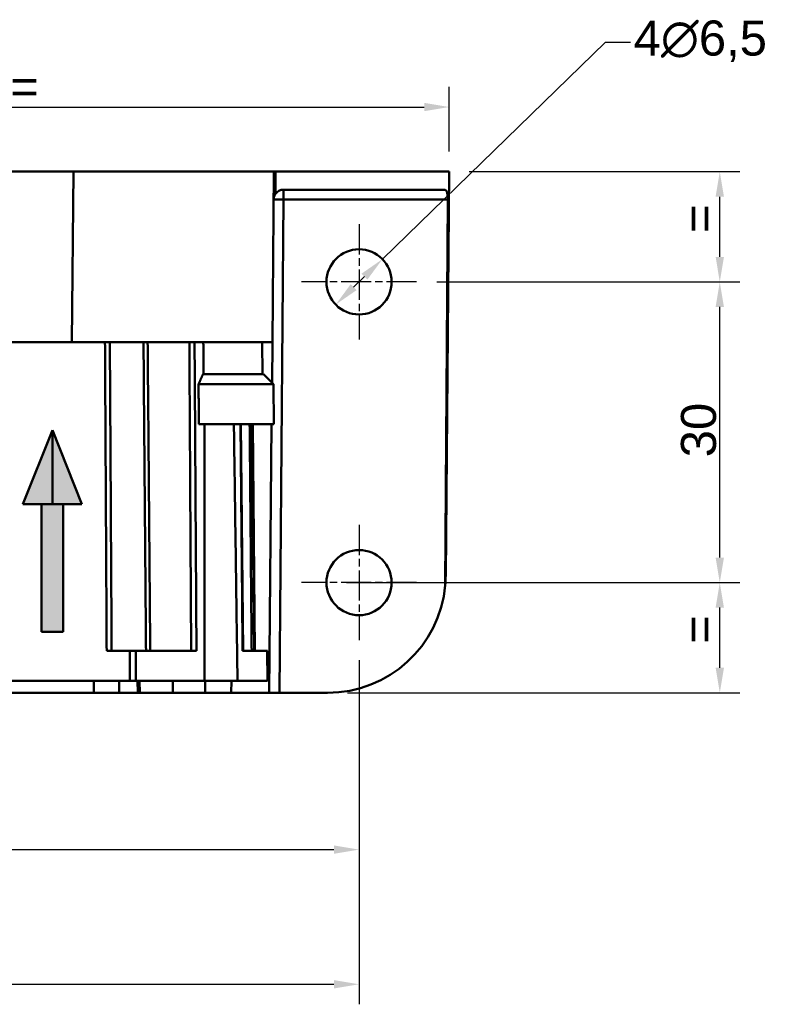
# Model space of a CAD drawing. Header units: millimetres. Extents: x 50 to 454, y 72 to 392.
# Tile 7 of 26: x 199 to 275, y 72 to 171. Entities that reach past the tile are written whole.
import ezdxf

# ---------------------------------------------------------------- set-up
doc = ezdxf.new("R2010")
doc.units = ezdxf.units.MM
doc.linetypes.add('CHAIN', pattern=[0.3543, 0.2362, -0.0295, 0.0591, -0.0295])
doc.linetypes.add('LONG_DASH_DOTTED', pattern=[0.3001, 0.2362, -0.0295, 0.0049, -0.0295])
for name, color, linetype, lineweight in [('Arêtes tangentes visibles(GABARIT)', 7, 'Continuous', 50), ('Arêtes visibles(GABARIT)', 7, 'Continuous', 50), ('Cotes(GABARIT)', 7, 'Continuous', 25), ("Géométrie d'esquisse(GABARIT)", 7, 'Continuous', 50), ('Hachures', 179, 'Continuous', 9), ('Marque de centre(GABARIT)', 7, 'LONG_DASH_DOTTED', 25)]:
    doc.layers.add(name, color=color, linetype=linetype, lineweight=lineweight)
doc.styles.add('Courant-BSI', font='arial.ttf')
doc.dimstyles.new('MS-Relais', dxfattribs={"dimtxt": 3.5, "dimasz": 2.5, "dimexe": 2, "dimexo": 2, "dimgap": 0.3, "dimtad": 1, "dimtoh": 1, "dimrnd": 1e-08, "dimtxsty": 'Courant-BSI', "dimcen": 0.09, "dimdle": 6, "dimclrd": 7, "dimclre": 7, "dimclrt": 7, "dimazin": 2, "dimtfac": 0.571429, "dimtmove": 0, "dimatfit": 3, "dimfxl": 1, "dimtolj": 1, "dimlwd": 25, "dimlwe": 25, "dimarcsym": 0})

# ---------------------------------------------------------------- blocks, each defined once
blk = doc.blocks.new('*D17')
at = {"layer": 'Cotes(GABARIT)', "color": 7, "linetype": 'Continuous', "lineweight": 25}
for p, q in [((80.657, 112.534), (80.657, 72.462)), ((232.657, 106.784), (232.657, 72.462)), ((83.157, 74.462), (230.157, 74.462))]:
    blk.add_line(p, q, dxfattribs=at)
at = {"layer": 'Cotes(GABARIT)', "color": 7, "linetype": 'Continuous'}
for points in [[(83.157, 74.879), (83.157, 74.045), (80.657, 74.462)], [(230.157, 74.879), (230.157, 74.045), (232.657, 74.462)]]:
    blk.add_solid(points, dxfattribs=at)
at = {"layer": 'Defpoints', "color": 0, "linetype": 'Continuous'}
for p in [(80.657, 114.534), (232.657, 108.784), (232.657, 74.462)]:
    blk.add_point(p, dxfattribs=at)
at = {"layer": 'Cotes(GABARIT)', "color": 7, "linetype": 'Continuous', "lineweight": 25, "insert": (152.974, 78.336), "char_height": 3.5, "attachment_point": 1, "style": 'Courant-BSI'}
blk.add_mtext('\\A1;152', dxfattribs=at)
blk = doc.blocks.new('*D18')
at = {"layer": 'Cotes(GABARIT)', "color": 7, "linetype": 'Continuous', "lineweight": 25}
for p, q in [((240.407, 144.534), (270.657, 144.534)), ((268.657, 117.034), (268.657, 142.034)), ((231.407, 114.534), (270.657, 114.534))]:
    blk.add_line(p, q, dxfattribs=at)
at = {"layer": 'Cotes(GABARIT)', "color": 7, "linetype": 'Continuous'}
for points in [[(268.241, 142.034), (269.074, 142.034), (268.657, 144.534)], [(268.241, 117.034), (269.074, 117.034), (268.657, 114.534)]]:
    blk.add_solid(points, dxfattribs=at)
at = {"layer": 'Defpoints', "color": 0, "linetype": 'Continuous'}
for p in [(238.407, 144.534), (268.657, 144.534), (229.407, 114.534)]:
    blk.add_point(p, dxfattribs=at)
at = {"layer": 'Cotes(GABARIT)', "color": 7, "linetype": 'Continuous', "lineweight": 25, "insert": (264.781, 127.035), "char_height": 3.5, "attachment_point": 1, "rotation": 90, "style": 'Courant-BSI'}
blk.add_mtext('\\A1;30', dxfattribs=at)
blk = doc.blocks.new('*D22')
at = {"layer": 'Cotes(GABARIT)', "color": 7, "linetype": 'Continuous', "lineweight": 25}
for p, q in [((243.657, 155.534), (270.657, 155.534)), ((268.657, 147.034), (268.657, 153.034)), ((240.407, 144.534), (270.657, 144.534))]:
    blk.add_line(p, q, dxfattribs=at)
at = {"layer": 'Cotes(GABARIT)', "color": 7, "linetype": 'Continuous'}
for points in [[(268.241, 153.034), (269.074, 153.034), (268.657, 155.534)], [(268.241, 147.034), (269.074, 147.034), (268.657, 144.534)]]:
    blk.add_solid(points, dxfattribs=at)
at = {"layer": 'Defpoints', "color": 0, "linetype": 'Continuous'}
for p in [(241.657, 155.534), (268.657, 155.534), (238.407, 144.534)]:
    blk.add_point(p, dxfattribs=at)
at = {"layer": 'Cotes(GABARIT)', "color": 7, "linetype": 'Continuous', "lineweight": 25, "insert": (264.857, 148.063), "char_height": 3.5, "attachment_point": 1, "rotation": 90, "style": 'Courant-BSI'}
blk.add_mtext('\\A1; \\fArial|b0|i0;\\H3.5000;=', dxfattribs=at)
blk = doc.blocks.new('*D23')
at = {"layer": 'Cotes(GABARIT)', "color": 7, "linetype": 'Continuous', "lineweight": 25}
for p, q in [((240.407, 114.534), (270.657, 114.534)), ((268.657, 106.034), (268.657, 112.034)), ((231.506, 103.534), (270.657, 103.534))]:
    blk.add_line(p, q, dxfattribs=at)
at = {"layer": 'Cotes(GABARIT)', "color": 7, "linetype": 'Continuous'}
for points in [[(268.241, 112.034), (269.074, 112.034), (268.657, 114.534)], [(268.241, 106.034), (269.074, 106.034), (268.657, 103.534)]]:
    blk.add_solid(points, dxfattribs=at)
at = {"layer": 'Defpoints', "color": 0, "linetype": 'Continuous'}
for p in [(238.407, 114.534), (268.657, 114.534), (229.506, 103.534)]:
    blk.add_point(p, dxfattribs=at)
at = {"layer": 'Cotes(GABARIT)', "color": 7, "linetype": 'Continuous', "lineweight": 25, "insert": (264.857, 107.063), "char_height": 3.5, "attachment_point": 1, "rotation": 90, "style": 'Courant-BSI'}
blk.add_mtext('\\A1; \\fArial|b0|i0;\\H3.5000;=', dxfattribs=at)
blk = doc.blocks.new('*D26')
at = {"layer": 'Cotes(GABARIT)', "color": 7, "linetype": 'Continuous', "lineweight": 25}
for p, q in [((241.657, 157.534), (241.657, 163.979)), ((159.157, 161.979), (239.157, 161.979))]:
    blk.add_line(p, q, dxfattribs=at)
at = {"layer": 'Cotes(GABARIT)', "color": 7, "linetype": 'Continuous'}
for points in [[(159.157, 162.395), (159.157, 161.562), (156.657, 161.979)], [(239.157, 162.395), (239.157, 161.562), (241.657, 161.979)]]:
    blk.add_solid(points, dxfattribs=at)
at = {"layer": 'Defpoints', "color": 0, "linetype": 'Continuous'}
for p in [(156.657, 167.979), (241.657, 161.979), (241.657, 155.534)]:
    blk.add_point(p, dxfattribs=at)
at = {"layer": 'Cotes(GABARIT)', "color": 7, "linetype": 'Continuous', "lineweight": 25, "insert": (196.498, 165.779), "char_height": 3.5, "attachment_point": 1, "style": 'Courant-BSI'}
blk.add_mtext('\\A1; \\fArial|b0|i0;\\H3.5000;=', dxfattribs=at)
blk = doc.blocks.new('*D28')
at = {"layer": 'Cotes(GABARIT)', "color": 7, "linetype": 'Continuous', "lineweight": 25}
for p, q in [((232.657, 106.784), (232.657, 85.897)), ((156.657, 99.815), (156.657, 85.897)), ((159.157, 87.897), (230.157, 87.897))]:
    blk.add_line(p, q, dxfattribs=at)
at = {"layer": 'Cotes(GABARIT)', "color": 7, "linetype": 'Continuous'}
for points in [[(159.157, 88.314), (159.157, 87.481), (156.657, 87.897)], [(230.157, 88.314), (230.157, 87.481), (232.657, 87.897)]]:
    blk.add_solid(points, dxfattribs=at)
at = {"layer": 'Defpoints', "color": 0, "linetype": 'Continuous'}
for p in [(232.657, 108.784), (156.657, 101.815), (232.657, 87.897)]:
    blk.add_point(p, dxfattribs=at)
at = {"layer": 'Cotes(GABARIT)', "color": 7, "linetype": 'Continuous', "lineweight": 25, "insert": (192.687, 91.697), "char_height": 3.5, "attachment_point": 1, "style": 'Courant-BSI'}
blk.add_mtext('\\A1; \\fArial|b0|i0;\\H3.5000;=', dxfattribs=at)
blk = doc.blocks.new('*D29')
at = {"layer": 'Cotes(GABARIT)', "color": 7, "linetype": 'Continuous', "lineweight": 25}
for p, q in [((234.988, 146.8), (257.262, 168.452)), ((257.262, 168.452), (259.762, 168.452)), ((232.12, 144.012), (233.195, 145.057))]:
    blk.add_line(p, q, dxfattribs=at)
at = {"layer": 'Cotes(GABARIT)', "color": 7, "linetype": 'Continuous'}
for points in [[(232.905, 145.356), (233.486, 144.758), (234.988, 146.8)], [(231.829, 144.31), (232.41, 143.713), (230.327, 142.269)]]:
    blk.add_solid(points, dxfattribs=at)
at = {"layer": 'Defpoints', "color": 0, "linetype": 'Continuous'}
for p in [(234.988, 146.8), (230.327, 142.269)]:
    blk.add_point(p, dxfattribs=at)
at = {"layer": 'Cotes(GABARIT)', "color": 7, "linetype": 'Continuous', "lineweight": 25, "insert": (260.062, 170.612), "char_height": 3.5, "attachment_point": 1, "style": 'Courant-BSI'}
blk.add_mtext('\\A1;{4}∅6,5', dxfattribs=at)

msp = doc.modelspace()

# ---------------------------------------------------------------- hatches: boundary and pattern name
at = {"layer": 'Hachures'}
for points in [[(199.1125, 122.3674), (202.0599, 122.3674), (202.0599, 129.7363)], [(202.0599, 122.3674), (205.0072, 122.3674), (202.0599, 129.7363)], [(203.1378, 109.6301), (203.1378, 122.3674), (200.9819, 122.3674), (200.9819, 109.6301)]]:
    msp.add_hatch(color=7, dxfattribs=at).paths.add_polyline_path(points)

# ---------------------------------------------------------------- linework, layer by layer
at = {"layer": 'Arêtes tangentes visibles(GABARIT)'}
for p, q in [((204.1582, 155.5343), (204.0099, 138.5343)), ((224.3125, 153.3058), (224.3319, 155.5343)), ((225.1331, 152.743), (225.1331, 153.7343)), ((224.7036, 103.5343), (225.1331, 152.743)), ((225.1331, 152.743), (241.5157, 152.743)), ((209.7732, 107.7343), (209.7874, 104.7343)), ((210.3958, 104.7343), (210.3811, 107.7343)), ((223.4995, 107.7343), (223.5269, 104.7343)), ((206.1892, 104.7343), (206.1788, 103.5343)), ((210.7717, 103.5343), (210.7552, 104.7343)), ((214.0685, 104.7343), (214.0744, 103.5343)), ((217.2953, 103.5343), (217.2895, 104.7343)), ((219.9143, 104.7343), (219.9038, 103.5343))]:
    msp.add_line(p, q, dxfattribs=at)
at = {"layer": 'Arêtes tangentes visibles(GABARIT)', "flags": 128}
for points in [[(207.3053, 138.5343), (207.3081, 138.0294), (207.3109, 137.5244), (207.3137, 137.0195), (207.3164, 136.5146), (207.3192, 136.0097), (207.322, 135.5048), (207.3248, 134.9999), (207.3276, 134.4949), (207.3304, 133.99), (207.3332, 133.4851), (207.336, 132.9802), (207.3387, 132.4753), (207.3415, 131.9703), (207.3443, 131.4654), (207.3471, 130.9605), (207.3499, 130.4556), (207.3527, 129.9507), (207.3555, 129.4458), (207.3583, 128.9408), (207.361, 128.4359), (207.3638, 127.931), (207.3666, 127.4261), (207.3694, 126.9212), (207.3722, 126.4162), (207.375, 125.9113), (207.3778, 125.4064), (207.3806, 124.9015), (207.3834, 124.3966), (207.3861, 123.8917), (207.3889, 123.3867), (207.3917, 122.8818), (207.3945, 122.3769), (207.3973, 121.872), (207.4001, 121.3671), (207.4029, 120.8621), (207.4057, 120.3572), (207.4084, 119.8523), (207.4112, 119.3474), (207.414, 118.8425), (207.4168, 118.3376), (207.4196, 117.8326), (207.4224, 117.3277), (207.4252, 116.8228), (207.428, 116.3179), (207.4308, 115.813), (207.4336, 115.308), (207.4363, 114.8031), (207.4391, 114.2982), (207.4419, 113.7933), (207.4447, 113.2884), (207.4475, 112.7835), (207.4503, 112.2785), (207.4531, 111.7736), (207.4559, 111.2687), (207.4587, 110.7638), (207.4614, 110.2589), (207.4642, 109.7539), (207.467, 109.249), (207.4698, 108.7441), (207.4726, 108.2392), (207.4754, 107.7343)], [(207.9691, 107.7343), (207.9661, 108.2392), (207.9632, 108.7441), (207.9603, 109.249), (207.9573, 109.7539), (207.9544, 110.2589), (207.9515, 110.7638), (207.9485, 111.2687), (207.9456, 111.7736), (207.9427, 112.2785), (207.9397, 112.7835), (207.9368, 113.2884), (207.9339, 113.7933), (207.9309, 114.2982), (207.928, 114.8031), (207.9251, 115.308), (207.9222, 115.813), (207.9192, 116.3179), (207.9163, 116.8228), (207.9134, 117.3277), (207.9104, 117.8326), (207.9075, 118.3376), (207.9046, 118.8425), (207.9016, 119.3474), (207.8987, 119.8523), (207.8958, 120.3572), (207.8929, 120.8621), (207.8899, 121.3671), (207.887, 121.872), (207.8841, 122.3769), (207.8811, 122.8818), (207.8782, 123.3867), (207.8753, 123.8917), (207.8724, 124.3966), (207.8694, 124.9015), (207.8665, 125.4064), (207.8636, 125.9113), (207.8606, 126.4162), (207.8577, 126.9212), (207.8548, 127.4261), (207.8519, 127.931), (207.8489, 128.4359), (207.846, 128.9408), (207.8431, 129.4458), (207.8402, 129.9507), (207.8372, 130.4556), (207.8343, 130.9605), (207.8314, 131.4654), (207.8284, 131.9703), (207.8255, 132.4753), (207.8226, 132.9802), (207.8197, 133.4851), (207.8167, 133.99), (207.8138, 134.4949), (207.8109, 134.9999), (207.808, 135.5048), (207.805, 136.0097), (207.8021, 136.5146), (207.7992, 137.0195), (207.7963, 137.5244), (207.7933, 138.0294), (207.7904, 138.5343)], [(211.1491, 138.5343), (211.1531, 138.0294), (211.1572, 137.5244), (211.1613, 137.0195), (211.1654, 136.5146), (211.1694, 136.0097), (211.1735, 135.5048), (211.1776, 134.9999), (211.1817, 134.4949), (211.1857, 133.99), (211.1898, 133.4851), (211.1939, 132.9802), (211.198, 132.4753), (211.2021, 131.9703), (211.2061, 131.4654), (211.2102, 130.9605), (211.2143, 130.4556), (211.2184, 129.9507), (211.2225, 129.4458), (211.2265, 128.9408), (211.2306, 128.4359), (211.2347, 127.931), (211.2388, 127.4261), (211.2429, 126.9212), (211.247, 126.4162), (211.251, 125.9113), (211.2551, 125.4064), (211.2592, 124.9015), (211.2633, 124.3966), (211.2674, 123.8917), (211.2715, 123.3867), (211.2756, 122.8818), (211.2796, 122.3769), (211.2837, 121.872), (211.2878, 121.3671), (211.2919, 120.8621), (211.296, 120.3572), (211.3001, 119.8523), (211.3042, 119.3474), (211.3083, 118.8425), (211.3124, 118.3376), (211.3165, 117.8326), (211.3206, 117.3277), (211.3246, 116.8228), (211.3287, 116.3179), (211.3328, 115.813), (211.3369, 115.308), (211.341, 114.8031), (211.3451, 114.2982), (211.3492, 113.7933), (211.3533, 113.2884), (211.3574, 112.7835), (211.3615, 112.2785), (211.3656, 111.7736), (211.3697, 111.2687), (211.3738, 110.7638), (211.3779, 110.2589), (211.382, 109.7539), (211.3861, 109.249), (211.3902, 108.7441), (211.3943, 108.2392), (211.3984, 107.7343)], [(211.8217, 107.7343), (211.8175, 108.2392), (211.8132, 108.7441), (211.809, 109.249), (211.8048, 109.7539), (211.8005, 110.2589), (211.7963, 110.7638), (211.792, 111.2687), (211.7878, 111.7736), (211.7835, 112.2785), (211.7793, 112.7835), (211.7751, 113.2884), (211.7708, 113.7933), (211.7666, 114.2982), (211.7624, 114.8031), (211.7581, 115.308), (211.7539, 115.813), (211.7496, 116.3179), (211.7454, 116.8228), (211.7412, 117.3277), (211.7369, 117.8326), (211.7327, 118.3376), (211.7285, 118.8425), (211.7242, 119.3474), (211.72, 119.8523), (211.7158, 120.3572), (211.7115, 120.8621), (211.7073, 121.3671), (211.7031, 121.872), (211.6989, 122.3769), (211.6946, 122.8818), (211.6904, 123.3867), (211.6862, 123.8917), (211.6819, 124.3966), (211.6777, 124.9015), (211.6735, 125.4064), (211.6693, 125.9113), (211.665, 126.4162), (211.6608, 126.9212), (211.6566, 127.4261), (211.6524, 127.931), (211.6481, 128.4359), (211.6439, 128.9408), (211.6397, 129.4458), (211.6355, 129.9507), (211.6313, 130.4556), (211.627, 130.9605), (211.6228, 131.4654), (211.6186, 131.9703), (211.6144, 132.4753), (211.6102, 132.9802), (211.6059, 133.4851), (211.6017, 133.99), (211.5975, 134.4949), (211.5933, 134.9999), (211.5891, 135.5048), (211.5849, 136.0097), (211.5806, 136.5146), (211.5764, 137.0195), (211.5722, 137.5244), (211.568, 138.0294), (211.5638, 138.5343)], [(215.7247, 138.5343), (215.7276, 138.0294), (215.7305, 137.5244), (215.7335, 137.0195), (215.7364, 136.5146), (215.7394, 136.0097), (215.7423, 135.5048), (215.7453, 134.9999), (215.7482, 134.4949), (215.7511, 133.99), (215.7541, 133.4851), (215.757, 132.9802), (215.76, 132.4753), (215.7629, 131.9703), (215.7659, 131.4654), (215.7688, 130.9605), (215.7717, 130.4556), (215.7747, 129.9507), (215.7776, 129.4458), (215.7805, 128.9408), (215.7835, 128.4359), (215.7864, 127.931), (215.7893, 127.4261), (215.7923, 126.9212), (215.7952, 126.4162), (215.7982, 125.9113), (215.8011, 125.4064), (215.804, 124.9015), (215.8069, 124.3966), (215.8099, 123.8917), (215.8128, 123.3867), (215.8157, 122.8818), (215.8187, 122.3769), (215.8216, 121.872), (215.8245, 121.3671), (215.8275, 120.8621), (215.8304, 120.3572), (215.8333, 119.8523), (215.8362, 119.3474), (215.8392, 118.8425), (215.8421, 118.3376), (215.845, 117.8326), (215.8479, 117.3277), (215.8509, 116.8228), (215.8538, 116.3179), (215.8567, 115.813), (215.8596, 115.308), (215.8626, 114.8031), (215.8655, 114.2982), (215.8684, 113.7933), (215.8713, 113.2884), (215.8742, 112.7835), (215.8772, 112.2785), (215.8801, 111.7736), (215.883, 111.2687), (215.8859, 110.7638), (215.8888, 110.2589), (215.8918, 109.7539), (215.8947, 109.249), (215.8976, 108.7441), (215.9005, 108.2392), (215.9034, 107.7343)], [(216.4353, 107.7343), (216.4321, 108.2392), (216.429, 108.7441), (216.4259, 109.249), (216.4228, 109.7539), (216.4197, 110.2589), (216.4166, 110.7638), (216.4134, 111.2687), (216.4103, 111.7736), (216.4072, 112.2785), (216.4041, 112.7835), (216.401, 113.2884), (216.3978, 113.7933), (216.3947, 114.2982), (216.3916, 114.8031), (216.3885, 115.308), (216.3854, 115.813), (216.3822, 116.3179), (216.3791, 116.8228), (216.376, 117.3277), (216.3729, 117.8326), (216.3698, 118.3376), (216.3666, 118.8425), (216.3635, 119.3474), (216.3604, 119.8523), (216.3573, 120.3572), (216.3541, 120.8621), (216.351, 121.3671), (216.3479, 121.872), (216.3448, 122.3769), (216.3416, 122.8818), (216.3385, 123.3867), (216.3354, 123.8917), (216.3323, 124.3966), (216.3291, 124.9015), (216.326, 125.4064), (216.3229, 125.9113), (216.3197, 126.4162), (216.3166, 126.9212), (216.3135, 127.4261), (216.3104, 127.931), (216.3072, 128.4359), (216.3041, 128.9408), (216.301, 129.4458), (216.2978, 129.9507), (216.2947, 130.4556), (216.2916, 130.9605), (216.2884, 131.4654), (216.2853, 131.9703), (216.2822, 132.4753), (216.2791, 132.9802), (216.2759, 133.4851), (216.2728, 133.99), (216.2697, 134.4949), (216.2665, 134.9999), (216.2634, 135.5048), (216.2603, 136.0097), (216.2571, 136.5146), (216.254, 137.0195), (216.2509, 137.5244), (216.2477, 138.0294), (216.2446, 138.5343)], [(220.8284, 130.3343), (220.8331, 129.8321), (220.8377, 129.3298), (220.8424, 128.8276), (220.8471, 128.3254), (220.8518, 127.8232), (220.8565, 127.3209), (220.8611, 126.8187), (220.8658, 126.3165), (220.8705, 125.8143), (220.8752, 125.3121), (220.8799, 124.8098), (220.8846, 124.3076), (220.8892, 123.8054), (220.8939, 123.3032), (220.8986, 122.8009), (220.9033, 122.2987), (220.908, 121.7965), (220.9127, 121.2943), (220.9173, 120.7921), (220.922, 120.2898), (220.9267, 119.7876), (220.9314, 119.2854), (220.9361, 118.7832), (220.9408, 118.2809), (220.9455, 117.7787), (220.9501, 117.2765), (220.9548, 116.7743), (220.9595, 116.2721), (220.9642, 115.7698), (220.9689, 115.2676), (220.9736, 114.7654), (220.9783, 114.2632), (220.9829, 113.7609), (220.9876, 113.2587), (220.9923, 112.7565), (220.997, 112.2543), (221.0017, 111.7521), (221.0064, 111.2498), (221.0111, 110.7476), (221.0157, 110.2454), (221.0204, 109.7432), (221.0251, 109.2409), (221.0298, 108.7387), (221.0345, 108.2365), (221.0392, 107.7343)], [(221.7408, 130.3343), (221.7453, 129.8321), (221.7497, 129.3298), (221.7542, 128.8276), (221.7587, 128.3254), (221.7632, 127.8232), (221.7677, 127.3209), (221.7722, 126.8187), (221.7767, 126.3165), (221.7812, 125.8143), (221.7856, 125.3121), (221.7901, 124.8098), (221.7946, 124.3076), (221.7991, 123.8054), (221.8036, 123.3032), (221.8081, 122.8009), (221.8126, 122.2987), (221.8171, 121.7965), (221.8216, 121.2943), (221.8261, 120.7921), (221.8305, 120.2898), (221.835, 119.7876), (221.8395, 119.2854), (221.844, 118.7832), (221.8485, 118.2809), (221.853, 117.7787), (221.8575, 117.2765), (221.862, 116.7743), (221.8665, 116.2721), (221.871, 115.7698), (221.8755, 115.2676), (221.8799, 114.7654), (221.8844, 114.2632), (221.8889, 113.7609), (221.8934, 113.2587), (221.8979, 112.7565), (221.9024, 112.2543), (221.9069, 111.7521), (221.9114, 111.2498), (221.9159, 110.7476), (221.9204, 110.2454), (221.9249, 109.7432), (221.9294, 109.2409), (221.9339, 108.7387), (221.9383, 108.2365), (221.9428, 107.7343)], [(222.0278, 130.3343), (222.0323, 129.8321), (222.0369, 129.3298), (222.0414, 128.8276), (222.046, 128.3254), (222.0506, 127.8232), (222.0551, 127.3209), (222.0597, 126.8187), (222.0642, 126.3165), (222.0688, 125.8143), (222.0734, 125.3121), (222.0779, 124.8098), (222.0825, 124.3076), (222.087, 123.8054), (222.0916, 123.3032), (222.0962, 122.8009), (222.1007, 122.2987), (222.1053, 121.7965), (222.1098, 121.2943), (222.1144, 120.7921), (222.119, 120.2898), (222.1235, 119.7876), (222.1281, 119.2854), (222.1326, 118.7832), (222.1372, 118.2809), (222.1418, 117.7787), (222.1463, 117.2765), (222.1509, 116.7743), (222.1555, 116.2721), (222.16, 115.7698), (222.1646, 115.2676), (222.1691, 114.7654), (222.1737, 114.2632), (222.1783, 113.7609), (222.1828, 113.2587), (222.1874, 112.7565), (222.192, 112.2543), (222.1965, 111.7521), (222.2011, 111.2498), (222.2057, 110.7476), (222.2102, 110.2454), (222.2148, 109.7432), (222.2193, 109.2409), (222.2239, 108.7387), (222.2285, 108.2365), (222.233, 107.7343)]]:
    msp.add_lwpolyline(points, dxfattribs=at)
at = {"layer": 'Arêtes tangentes visibles(GABARIT)'}
msp.add_ellipse((225.1331, 152.7343), major_axis=(-1, 0.0087), ratio=0.0087262, start_param=4.7124651, end_param=6.2831853, dxfattribs=at)
at = {"layer": 'Arêtes visibles(GABARIT)'}
for p, q in [((109.1567, 155.5343), (204.1582, 155.5343)), ((204.1582, 155.5343), (224.1575, 155.5343)), ((224.0091, 138.5343), (224.1575, 155.5343)), ((224.3319, 155.5343), (224.1575, 155.5343)), ((241.6575, 155.5343), (224.3319, 155.5343)), ((241.6575, 155.5343), (241.3058, 115.2313)), ((225.1331, 153.7343), (241.2534, 153.7343)), ((241.5157, 152.743), (241.259, 114.2798)), ((109.3051, 138.5343), (204.0099, 138.5343)), ((224.0091, 138.5343), (204.0099, 138.5343)), ((222.9914, 138.5343), (223.0193, 135.3343)), ((223.9738, 134.4818), (224.0091, 138.5343)), ((217.0894, 135.3343), (223.1138, 135.3343)), ((223.1138, 135.3343), (224.1226, 134.3343)), ((224.1226, 134.3343), (216.6484, 134.3343)), ((224.1226, 134.3343), (224.1575, 130.3343)), ((224.1575, 130.3343), (216.6636, 130.3343)), ((221.0849, 107.7343), (220.8744, 130.3343)), ((222.18, 107.7343), (221.9701, 130.3343)), ((222.0473, 130.3343), (222.2535, 107.7343)), ((223.7037, 103.5343), (223.9376, 130.3343)), ((207.4754, 107.7343), (209.7732, 107.7343)), ((210.3811, 107.7343), (209.7732, 107.7343)), ((216.4353, 107.7343), (210.3811, 107.7343)), ((223.4995, 107.7343), (221.0392, 107.7343)), ((223.5088, 107.7343), (223.4995, 107.7343)), ((223.5361, 104.7343), (223.5088, 107.7343)), ((197.864, 104.7343), (209.7874, 104.7343)), ((208.7075, 103.5343), (208.7179, 104.7343)), ((209.7874, 104.7343), (210.3958, 104.7343)), ((217.2389, 104.7343), (210.3958, 104.7343)), ((210.554, 104.7343), (210.5706, 103.5343)), ((217.2389, 104.7343), (220.5274, 104.7343)), ((223.5269, 104.7343), (220.5274, 104.7343)), ((223.5269, 104.7343), (223.5361, 104.7343)), ((206.1788, 103.5343), (197.5674, 103.5343)), ((208.7075, 103.5343), (206.1788, 103.5343)), ((210.5706, 103.5343), (208.7075, 103.5343)), ((210.5706, 103.5343), (210.7717, 103.5343)), ((214.0744, 103.5343), (210.7717, 103.5343)), ((214.0744, 103.5343), (217.2953, 103.5343)), ((219.9038, 103.5343), (217.2953, 103.5343)), ((223.7037, 103.5343), (219.9038, 103.5343)), ((223.7037, 103.5343), (224.7036, 103.5343)), ((229.5062, 103.5343), (224.7036, 103.5343))]:
    msp.add_line(p, q, dxfattribs=at)
at = {"layer": 'Arêtes visibles(GABARIT)', "flags": 128}
for points in [[(224.1331, 152.743), (224.1336, 152.766), (224.1348, 152.7893), (224.1366, 152.8127), (224.1391, 152.8364), (224.1422, 152.8602), (224.1459, 152.8841), (224.1503, 152.9081), (224.1553, 152.9322), (224.1608, 152.9564), (224.167, 152.9805), (224.1738, 153.0047), (224.1812, 153.0288), (224.1892, 153.0529), (224.1978, 153.0768), (224.2069, 153.1006), (224.2166, 153.1243), (224.2269, 153.1478), (224.2378, 153.1712), (224.2492, 153.1942), (224.2612, 153.2171), (224.2737, 153.2396), (224.2868, 153.2618), (224.3004, 153.2837), (224.3145, 153.3052)], [(217.1307, 135.3343), (217.1302, 135.4677), (217.1297, 135.601), (217.1292, 135.7344), (217.1287, 135.8678), (217.1282, 136.0012), (217.1276, 136.1345), (217.1271, 136.2679), (217.1266, 136.4012), (217.1261, 136.5346), (217.1256, 136.6679), (217.1251, 136.8013), (217.1245, 136.9346), (217.124, 137.0679), (217.1235, 137.2013), (217.123, 137.3346), (217.1225, 137.4679), (217.122, 137.6012), (217.1214, 137.7345), (217.1209, 137.8678), (217.1204, 138.0011), (217.1199, 138.1344), (217.1194, 138.2677), (217.1189, 138.401), (217.1184, 138.5343)], [(217.0866, 135.3354), (217.0684, 135.2936), (217.0502, 135.2517), (217.032, 135.2099), (217.0137, 135.168), (216.9955, 135.1261), (216.9772, 135.0843), (216.9589, 135.0425), (216.9406, 135.0006), (216.9223, 134.9588), (216.9039, 134.917), (216.8856, 134.8752), (216.8672, 134.8335), (216.8488, 134.7918), (216.8305, 134.7501), (216.8121, 134.7084), (216.7937, 134.6667), (216.7753, 134.6251), (216.7569, 134.5836), (216.7385, 134.542), (216.7201, 134.5005), (216.7017, 134.4591), (216.6833, 134.4177), (216.6649, 134.3763), (216.6465, 134.335)], [(216.6636, 130.3343), (216.6629, 130.501), (216.6623, 130.6678), (216.6617, 130.8345), (216.661, 131.0012), (216.6604, 131.1679), (216.6597, 131.3346), (216.6591, 131.5013), (216.6585, 131.668), (216.6578, 131.8347), (216.6572, 132.0014), (216.6566, 132.1681), (216.6559, 132.3348), (216.6553, 132.5014), (216.6547, 132.6681), (216.654, 132.8347), (216.6534, 133.0014), (216.6528, 133.168), (216.6521, 133.3346), (216.6515, 133.5013), (216.6509, 133.6679), (216.6502, 133.8345), (216.6496, 134.0011), (216.649, 134.1677), (216.6484, 134.3343)], [(217.2337, 130.3343), (217.2338, 129.838), (217.2339, 129.3409), (217.2339, 128.843), (217.234, 128.3444), (217.2341, 127.8451), (217.2342, 127.3451), (217.2342, 126.8445), (217.2343, 126.3433), (217.2344, 125.8415), (217.2345, 125.3392), (217.2346, 124.8364), (217.2347, 124.3332), (217.2348, 123.8295), (217.2349, 123.3255), (217.2349, 122.8211), (217.235, 122.3164), (217.2351, 121.8114), (217.2352, 121.3062), (217.2353, 120.8008), (217.2354, 120.2952), (217.2355, 119.7895), (217.2356, 119.2837), (217.2357, 118.7779), (217.2358, 118.272), (217.2359, 117.7661), (217.236, 117.2603), (217.2361, 116.7545), (217.2362, 116.2489), (217.2363, 115.7434), (217.2365, 115.2381), (217.2366, 114.7331), (217.2367, 114.2283), (217.2368, 113.7238), (217.2369, 113.2196), (217.237, 112.7158), (217.2371, 112.2124), (217.2372, 111.7095), (217.2374, 111.207), (217.2375, 110.705), (217.2376, 110.2036), (217.2377, 109.7028), (217.2378, 109.2026), (217.2379, 108.703), (217.2381, 108.2041), (217.2382, 107.706), (217.2383, 107.2086), (217.2384, 106.712), (217.2385, 106.2162), (217.2387, 105.7213), (217.2388, 105.2273), (217.2389, 104.7343)], [(220.5274, 104.7343), (220.5206, 105.2273), (220.5138, 105.7213), (220.507, 106.2162), (220.5001, 106.712), (220.4932, 107.2086), (220.4863, 107.706), (220.4794, 108.2041), (220.4725, 108.703), (220.4656, 109.2026), (220.4587, 109.7028), (220.4517, 110.2036), (220.4448, 110.705), (220.4378, 111.207), (220.4308, 111.7095), (220.4238, 112.2124), (220.4169, 112.7158), (220.4099, 113.2196), (220.4028, 113.7238), (220.3958, 114.2283), (220.3888, 114.7331), (220.3818, 115.2381), (220.3747, 115.7434), (220.3677, 116.2489), (220.3607, 116.7545), (220.3536, 117.2603), (220.3466, 117.7661), (220.3395, 118.272), (220.3324, 118.7779), (220.3254, 119.2837), (220.3183, 119.7895), (220.3113, 120.2952), (220.3042, 120.8008), (220.2971, 121.3062), (220.2901, 121.8114), (220.283, 122.3164), (220.2759, 122.8211), (220.2689, 123.3255), (220.2618, 123.8295), (220.2548, 124.3332), (220.2477, 124.8364), (220.2406, 125.3392), (220.2336, 125.8415), (220.2266, 126.3433), (220.2195, 126.8445), (220.2125, 127.3451), (220.2055, 127.8451), (220.1984, 128.3444), (220.1914, 128.843), (220.1844, 129.3409), (220.1774, 129.838), (220.1704, 130.3343)]]:
    msp.add_lwpolyline(points, dxfattribs=at)
at = {"layer": 'Arêtes visibles(GABARIT)'}
for centre in [(232.6575, 144.5343), (232.6575, 114.5343)]:
    msp.add_circle(centre, 3.25, dxfattribs=at)
for centre, radius, start, end in [((225.1331, 152.7343), 1, 90, 145.144773), ((229.5062, 115.3343), 11.8, 354.872958, 359.5), ((229.5062, 115.3343), 11.8, 270, 354.872958)]:
    msp.add_arc(centre, radius, start, end, dxfattribs=at)
msp.add_ellipse((241.2443, 152.7343), major_axis=(0.0098, 1), ratio=0.2712939, start_param=4.7237637, end_param=6.2858334, dxfattribs=at)
at = {"layer": "Géométrie d'esquisse(GABARIT)"}
for p, q in [((202.0599, 129.7363), (199.1125, 122.3674)), ((202.0599, 122.3674), (202.0599, 129.7363)), ((205.0072, 122.3674), (202.0599, 129.7363)), ((199.1125, 122.3674), (200.9819, 122.3674)), ((200.9819, 109.6301), (200.9819, 122.3674)), ((200.9819, 122.3674), (203.1378, 122.3674)), ((203.1378, 122.3674), (203.1378, 109.6301)), ((203.1378, 122.3674), (205.0072, 122.3674)), ((203.1378, 109.6301), (200.9819, 109.6301))]:
    msp.add_line(p, q, dxfattribs=at)
at = {"layer": 'Marque de centre(GABARIT)', "linetype": 'CHAIN', "ltscale": 12.778786}
for p, q in [((232.6575, 150.2843), (232.6575, 138.7843)), ((238.4075, 144.5343), (226.9075, 144.5343)), ((232.6575, 120.2843), (232.6575, 108.7843)), ((238.4075, 114.5343), (226.9075, 114.5343))]:
    msp.add_line(p, q, dxfattribs=at)

# ---------------------------------------------------------------- dimensions: what is measured, and where the dimension line sits
at = {"layer": 'Cotes(GABARIT)', "color": 7, "linetype": 'Continuous', "lineweight": 25}
dim = msp.add_diameter_dim_2p(p1=(230.3271, 142.2689), p2=(234.9879, 146.7996), text='{4}<>', dimstyle='MS-Relais', override={"dimtad": 0, "dimtih": 1, "dimdec": 2, "dimlfac": 1, "dimtp": 0, "dimtm": 0, "dimtdec": 2, "dimatfit": 2}, dxfattribs=at)
dim.commit()
dim.dimension.update_dxf_attribs({"geometry": '*D29', "text_midpoint": (266.5924, 168.4515), "dimtype": 163})
for base, p1, p2, override, picture, middle in [((241.6575, 161.9787), (156.6575, 167.9787), (241.6575, 155.5343), {"dimtoh": 0, "dimdec": 2, "dimse1": 1, "dimtp": 0, "dimtm": 0, "dimtdec": 2, "dimtofl": 0, "dimatfit": 1}, '*D26', (198.4688, 161.9787)), ((232.6575, 87.8972), (156.6575, 101.8145), (232.6575, 108.7843), {"dimtoh": 0, "dimdec": 2, "dimtp": 0, "dimtm": 0, "dimtdec": 2, "dimtofl": 0, "dimatfit": 1}, '*D28', (194.6575, 87.8972))]:
    dim = msp.add_linear_dim(base=base, p1=p1, p2=p2, text=' \\fArial|b0|i0;\\H3.5000;=', dimstyle='MS-Relais', override=override, dxfattribs=at)
    dim.commit()
    dim.dimension.update_dxf_attribs({"geometry": picture, "text_midpoint": middle, "dimtype": 160})
for base, p1, p2, picture, middle in [((268.6575, 155.5343), (238.4075, 144.5343), (241.6575, 155.5343), '*D22', (268.6575, 150.0343)), ((268.6575, 114.5343), (229.5062, 103.5343), (238.4075, 114.5343), '*D23', (268.6575, 109.0343))]:
    dim = msp.add_linear_dim(base=base, p1=p1, p2=p2, angle=90, text=' \\fArial|b0|i0;\\H3.5000;=', dimstyle='MS-Relais', override={"dimtoh": 0, "dimdec": 2, "dimtp": 0, "dimtm": 0, "dimtdec": 2, "dimtofl": 0, "dimatfit": 1}, dxfattribs=at)
    dim.commit()
    dim.dimension.update_dxf_attribs({"geometry": picture, "text_midpoint": middle, "dimtype": 160})
for base, p1, p2, angle, picture, middle in [((268.6575, 144.5343), (229.4075, 114.5343), (238.4075, 144.5343), 90, '*D18', (268.6575, 129.5343)), ((232.6575, 74.462), (80.6575, 114.5343), (232.6575, 108.7843), 180, '*D17', (156.6575, 74.462))]:
    dim = msp.add_linear_dim(base=base, p1=p1, p2=p2, angle=angle, dimstyle='MS-Relais', override={"dimtoh": 0, "dimdec": 2, "dimtp": 0, "dimtm": 0, "dimtdec": 2, "dimtofl": 0, "dimatfit": 1}, dxfattribs=at)
    dim.commit()
    dim.dimension.update_dxf_attribs({"geometry": picture, "text_midpoint": middle, "dimtype": 160})

doc.saveas('drawing.dxf')
